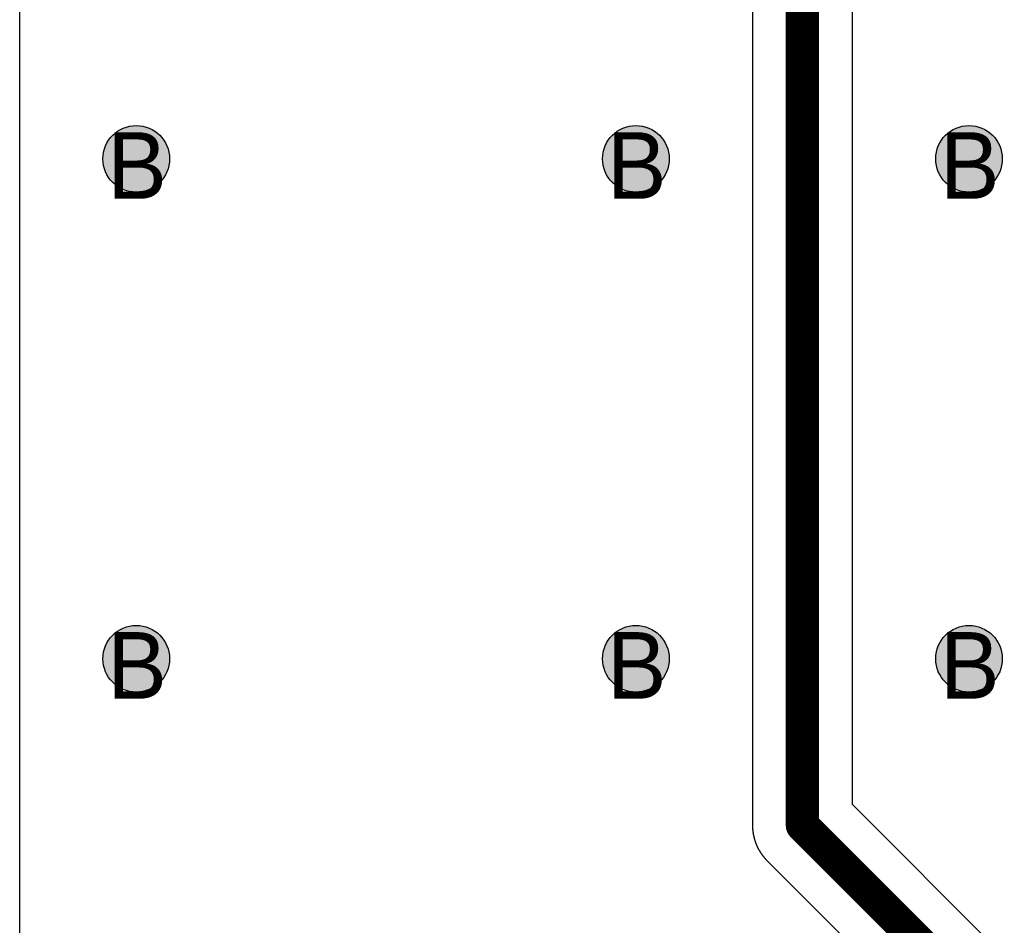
# Model space of a CAD drawing. Header units: millimetres. Extents: x -1.5 to 11.1, y -3 to 5.
# Tile 163 of 256: x 0.515 to 0.811, y 2.17 to 2.442. Entities that reach past the tile are written whole.
import ezdxf

# ---------------------------------------------------------------- set-up
doc = ezdxf.new("R2010")
doc.units = ezdxf.units.MM
doc.header["$MEASUREMENT"] = 0
for name, color, linetype, true_color in [('BottomLayer', 5, 'Continuous', 0x0000ff), ('DrillDrawing', 1, 'Continuous', 0xff0000), ('Metal_2', 7, 'Continuous', 0x7f0000), ('Metal_3', 7, 'Continuous', 0x3f7f00), ('TopLayer', 1, 'Continuous', 0xff0000)]:
    doc.layers.add(name, color=color, linetype=linetype, true_color=true_color)
doc.styles.add('textstyle647', font='txt')
doc.styles.add('textstyle648', font='txt')
doc.styles.add('textstyle651', font='txt')
doc.styles.add('textstyle652', font='txt')
doc.styles.add('textstyle720', font='txt')
doc.styles.add('textstyle721', font='txt')

msp = doc.modelspace()

# ---------------------------------------------------------------- hatches: boundary and pattern name
at = {"layer": 'BottomLayer', "true_color": 0x0000ff}
h = msp.add_hatch(color=5, dxfattribs=at)
edge = h.paths.add_edge_path(flags=0)
edge.add_arc((0.55, 2.4), 0.01, 0, 360)
h = msp.add_hatch(color=5, dxfattribs=at)
edge = h.paths.add_edge_path(flags=0)
edge.add_arc((0.7, 2.4), 0.01, 0, 360)
h = msp.add_hatch(color=5, dxfattribs=at)
edge = h.paths.add_edge_path(flags=0)
edge.add_arc((0.8, 2.4), 0.01, 0, 360)
h = msp.add_hatch(color=5, dxfattribs=at)
edge = h.paths.add_edge_path(flags=0)
edge.add_arc((0.55, 2.25), 0.01, 0, 360)
h = msp.add_hatch(color=5, dxfattribs=at)
edge = h.paths.add_edge_path(flags=0)
edge.add_arc((0.7, 2.25), 0.01, 0, 360)
h = msp.add_hatch(color=5, dxfattribs=at)
edge = h.paths.add_edge_path(flags=0)
edge.add_arc((0.8, 2.25), 0.01, 0, 360)
at = {"layer": 'Metal_2', "true_color": 0x7f0000}
h = msp.add_hatch(color=16, dxfattribs=at)
edge = h.paths.add_edge_path(flags=0)
edge.add_arc((0.55, 2.4), 0.01, 0, 360)
h = msp.add_hatch(color=16, dxfattribs=at)
edge = h.paths.add_edge_path(flags=0)
edge.add_arc((0.7, 2.4), 0.01, 0, 360)
h = msp.add_hatch(color=16, dxfattribs=at)
edge = h.paths.add_edge_path(flags=0)
edge.add_arc((0.8, 2.4), 0.01, 0, 360)
h = msp.add_hatch(color=16, dxfattribs=at)
edge = h.paths.add_edge_path(flags=0)
edge.add_arc((0.55, 2.25), 0.01, 0, 360)
h = msp.add_hatch(color=16, dxfattribs=at)
edge = h.paths.add_edge_path(flags=0)
edge.add_arc((0.7, 2.25), 0.01, 0, 360)
h = msp.add_hatch(color=16, dxfattribs=at)
edge = h.paths.add_edge_path(flags=0)
edge.add_arc((0.8, 2.25), 0.01, 0, 360)
at = {"layer": 'Metal_3', "true_color": 0x3f7f00}
h = msp.add_hatch(color=76, dxfattribs=at)
edge = h.paths.add_edge_path(flags=0)
edge.add_arc((0.55, 2.4), 0.01, 0, 360)
h = msp.add_hatch(color=76, dxfattribs=at)
edge = h.paths.add_edge_path(flags=0)
edge.add_arc((0.7, 2.4), 0.01, 0, 360)
h = msp.add_hatch(color=76, dxfattribs=at)
edge = h.paths.add_edge_path(flags=0)
edge.add_arc((0.8, 2.4), 0.01, 0, 360)
h = msp.add_hatch(color=76, dxfattribs=at)
edge = h.paths.add_edge_path(flags=0)
edge.add_arc((0.55, 2.25), 0.01, 0, 360)
h = msp.add_hatch(color=76, dxfattribs=at)
edge = h.paths.add_edge_path(flags=0)
edge.add_arc((0.7, 2.25), 0.01, 0, 360)
h = msp.add_hatch(color=76, dxfattribs=at)
edge = h.paths.add_edge_path(flags=0)
edge.add_arc((0.8, 2.25), 0.01, 0, 360)
at = {"layer": 'TopLayer', "true_color": 0xff0000}
h = msp.add_hatch(color=1, dxfattribs=at)
edge = h.paths.add_edge_path(flags=0)
edge.add_arc((0.55, 2.4), 0.01, 0, 360)
h = msp.add_hatch(color=1, dxfattribs=at)
edge = h.paths.add_edge_path(flags=0)
edge.add_arc((0.7, 2.4), 0.01, 0, 360)
h = msp.add_hatch(color=1, dxfattribs=at)
edge = h.paths.add_edge_path(flags=0)
edge.add_arc((0.8, 2.4), 0.01, 0, 360)
h = msp.add_hatch(color=1, dxfattribs=at)
edge = h.paths.add_edge_path(flags=0)
edge.add_arc((0.55, 2.25), 0.01, 0, 360)
h = msp.add_hatch(color=1, dxfattribs=at)
edge = h.paths.add_edge_path(flags=0)
edge.add_arc((0.7, 2.25), 0.01, 0, 360)
h = msp.add_hatch(color=1, dxfattribs=at)
edge = h.paths.add_edge_path(flags=0)
edge.add_arc((0.8, 2.25), 0.01, 0, 360)

# ---------------------------------------------------------------- linework, layer by layer
at = {"layer": 'BottomLayer', "color": 5, "true_color": 0x0000ff}
for centre in [(0.55, 2.4), (0.7, 2.4), (0.8, 2.4), (0.55, 2.25), (0.7, 2.25), (0.8, 2.25)]:
    msp.add_circle(centre, 0.01, dxfattribs=at)
at = {"layer": 'Metal_2', "color": 16, "true_color": 0x7f0000}
for centre in [(0.55, 2.4), (0.7, 2.4), (0.8, 2.4), (0.55, 2.25), (0.7, 2.25), (0.8, 2.25)]:
    msp.add_circle(centre, 0.01, dxfattribs=at)
at = {"layer": 'Metal_3', "color": 76, "true_color": 0x3f7f00}
for centre in [(0.55, 2.4), (0.7, 2.4), (0.8, 2.4), (0.55, 2.25), (0.7, 2.25), (0.8, 2.25)]:
    msp.add_circle(centre, 0.01, dxfattribs=at)
at = {"layer": 'TopLayer'}
for p, q in [((0.515, 2.13429), (0.515, 2.86571)), ((0.735, 2.86024), (0.735, 2.2)), ((0.765, 2.20621), (0.765, 2.86024)), ((0.81061, 2.16061), (0.765, 2.20621)), ((0.735, 2.2), (0.735, 2.19989)), ((0.735, 2.19989), (0.735, 2.19978)), ((0.735, 2.19978), (0.735, 2.19967)), ((0.735, 2.19967), (0.73501, 2.19956)), ((0.73501, 2.19956), (0.73501, 2.19945)), ((0.73501, 2.19945), (0.73501, 2.19935)), ((0.73501, 2.19935), (0.73502, 2.19924)), ((0.73502, 2.19924), (0.73503, 2.19913)), ((0.73503, 2.19913), (0.73503, 2.19903)), ((0.73503, 2.19903), (0.73504, 2.19891)), ((0.73504, 2.19891), (0.73505, 2.1988)), ((0.73505, 2.1988), (0.73506, 2.19869)), ((0.73506, 2.19869), (0.73507, 2.19858)), ((0.73507, 2.19858), (0.73508, 2.19848)), ((0.73508, 2.19848), (0.73509, 2.19837)), ((0.73509, 2.19837), (0.7351, 2.19826)), ((0.7351, 2.19826), (0.73511, 2.19815)), ((0.73511, 2.19815), (0.73513, 2.19804)), ((0.73513, 2.19804), (0.73514, 2.19793)), ((0.73514, 2.19793), (0.73516, 2.19783)), ((0.73516, 2.19783), (0.73517, 2.19772)), ((0.73517, 2.19772), (0.73519, 2.19761)), ((0.73519, 2.19761), (0.73521, 2.1975)), ((0.73521, 2.1975), (0.73523, 2.1974)), ((0.73523, 2.1974), (0.73525, 2.19729)), ((0.73525, 2.19729), (0.73527, 2.19718)), ((0.73527, 2.19718), (0.73529, 2.19707)), ((0.73529, 2.19707), (0.73531, 2.19697)), ((0.73531, 2.19697), (0.73533, 2.19686)), ((0.73533, 2.19686), (0.73536, 2.19675)), ((0.73536, 2.19675), (0.73538, 2.19665)), ((0.73538, 2.19665), (0.7354, 2.19654)), ((0.7354, 2.19654), (0.73542, 2.19648)), ((0.73542, 2.19648), (0.73543, 2.19643)), ((0.73543, 2.19643), (0.73546, 2.19633)), ((0.73546, 2.19633), (0.73548, 2.19622)), ((0.73548, 2.19622), (0.73551, 2.19612)), ((0.73551, 2.19612), (0.73554, 2.19601)), ((0.73554, 2.19601), (0.73557, 2.19591)), ((0.73557, 2.19591), (0.7356, 2.1958)), ((0.7356, 2.1958), (0.73563, 2.1957)), ((0.73563, 2.1957), (0.73566, 2.19559)), ((0.73566, 2.19559), (0.73569, 2.19549)), ((0.73569, 2.19549), (0.73573, 2.19539)), ((0.73573, 2.19539), (0.73576, 2.19528)), ((0.73576, 2.19528), (0.7358, 2.19518)), ((0.7358, 2.19518), (0.73583, 2.19508)), ((0.73583, 2.19508), (0.73587, 2.19497)), ((0.73587, 2.19497), (0.7359, 2.19487)), ((0.7359, 2.19487), (0.73594, 2.19477)), ((0.73594, 2.19477), (0.73598, 2.19467)), ((0.73598, 2.19467), (0.73602, 2.19456)), ((0.73602, 2.19456), (0.73606, 2.19446)), ((0.73606, 2.19446), (0.7361, 2.19436)), ((0.7361, 2.19436), (0.73614, 2.19426)), ((0.73614, 2.19426), (0.73618, 2.19416)), ((0.73618, 2.19416), (0.73623, 2.19406)), ((0.73623, 2.19406), (0.73627, 2.19396)), ((0.73627, 2.19396), (0.73631, 2.19386)), ((0.73631, 2.19386), (0.73636, 2.19376)), ((0.73636, 2.19376), (0.73641, 2.19366)), ((0.73641, 2.19366), (0.73645, 2.19356)), ((0.73645, 2.19356), (0.7365, 2.19346)), ((0.7365, 2.19346), (0.73655, 2.19337)), ((0.73655, 2.19337), (0.7366, 2.19327)), ((0.7366, 2.19327), (0.73664, 2.19317)), ((0.73664, 2.19317), (0.73669, 2.19307)), ((0.73669, 2.19307), (0.73675, 2.19298)), ((0.73675, 2.19298), (0.7368, 2.19288)), ((0.7368, 2.19288), (0.73685, 2.19279)), ((0.73685, 2.19279), (0.7369, 2.19269)), ((0.7369, 2.19269), (0.73696, 2.19259)), ((0.73696, 2.19259), (0.73701, 2.1925)), ((0.73701, 2.1925), (0.73706, 2.19241)), ((0.73706, 2.19241), (0.73712, 2.19231)), ((0.73712, 2.19231), (0.73718, 2.19222)), ((0.73718, 2.19222), (0.73721, 2.19216)), ((0.73721, 2.19216), (0.73723, 2.19213)), ((0.73723, 2.19213), (0.73729, 2.19203)), ((0.73729, 2.19203), (0.73735, 2.19194)), ((0.73735, 2.19194), (0.73741, 2.19185)), ((0.73741, 2.19185), (0.73747, 2.19176)), ((0.73747, 2.19176), (0.73753, 2.19167)), ((0.73753, 2.19167), (0.73759, 2.19158)), ((0.73759, 2.19158), (0.73765, 2.19149)), ((0.73765, 2.19149), (0.73771, 2.1914)), ((0.73771, 2.1914), (0.73778, 2.19131)), ((0.73778, 2.19131), (0.73784, 2.19122)), ((0.73784, 2.19122), (0.7379, 2.19113)), ((0.7379, 2.19113), (0.73797, 2.19104)), ((0.73797, 2.19104), (0.73803, 2.19096)), ((0.73803, 2.19096), (0.7381, 2.19087)), ((0.7381, 2.19087), (0.73817, 2.19078)), ((0.73817, 2.19078), (0.73823, 2.1907)), ((0.73823, 2.1907), (0.7383, 2.19061)), ((0.7383, 2.19061), (0.73837, 2.19053)), ((0.73837, 2.19053), (0.73844, 2.19044)), ((0.73844, 2.19044), (0.73851, 2.19036)), ((0.73851, 2.19036), (0.73858, 2.19027)), ((0.73858, 2.19027), (0.73865, 2.19019)), ((0.73865, 2.19019), (0.73872, 2.19011)), ((0.73872, 2.19011), (0.73879, 2.19003)), ((0.73879, 2.19003), (0.73887, 2.18995)), ((0.73887, 2.18995), (0.73894, 2.18987)), ((0.73894, 2.18987), (0.73901, 2.18979)), ((0.73901, 2.18979), (0.73909, 2.18971)), ((0.73909, 2.18971), (0.73916, 2.18963)), ((0.73916, 2.18963), (0.73924, 2.18955)), ((0.73924, 2.18955), (0.73932, 2.18947)), ((0.73932, 2.18947), (0.73939, 2.18939)), ((0.73939, 2.18939), (0.785, 2.14379))]:
    msp.add_line(p, q, dxfattribs=at)
for points in [[(0.75, 2.2, 0.01, 0.01, 0), (0.75, 2.9, 0.01, 0.01, 0)], [(0.75, 2.2, 0.01, 0.01, 0), (0.8, 2.15, 0.01, 0.01, 0)]]:
    msp.add_lwpolyline(points, format="xyseb", dxfattribs=at)
msp.add_lwpolyline([(0.7475, 2.2, 0.005, 0.005, 1), (0.7525, 2.2, 0.005, 0.005, 1)], format="xyseb", close=True, dxfattribs=at)
msp.add_lwpolyline([(0.7475, 2.2, 0.005, 0.005, 1), (0.7525, 2.2, 0.005, 0.005, 1)], format="xyseb", close=True, dxfattribs=at)
at = {"layer": 'TopLayer', "color": 1, "true_color": 0xff0000}
for centre in [(0.55, 2.4), (0.7, 2.4), (0.8, 2.4), (0.55, 2.25), (0.7, 2.25), (0.8, 2.25)]:
    msp.add_circle(centre, 0.01, dxfattribs=at)

# ---------------------------------------------------------------- texts
at = {"layer": 'DrillDrawing'}
for style, p in [('textstyle647', (0.54134, 2.388)), ('textstyle651', (0.69134, 2.388)), ('textstyle721', (0.79134, 2.388)), ('textstyle648', (0.54134, 2.238)), ('textstyle652', (0.69134, 2.238)), ('textstyle720', (0.79134, 2.238))]:
    msp.add_text('B', height=0.02, dxfattribs=dict(at, style=style)).set_placement(p)

doc.saveas('drawing.dxf')
